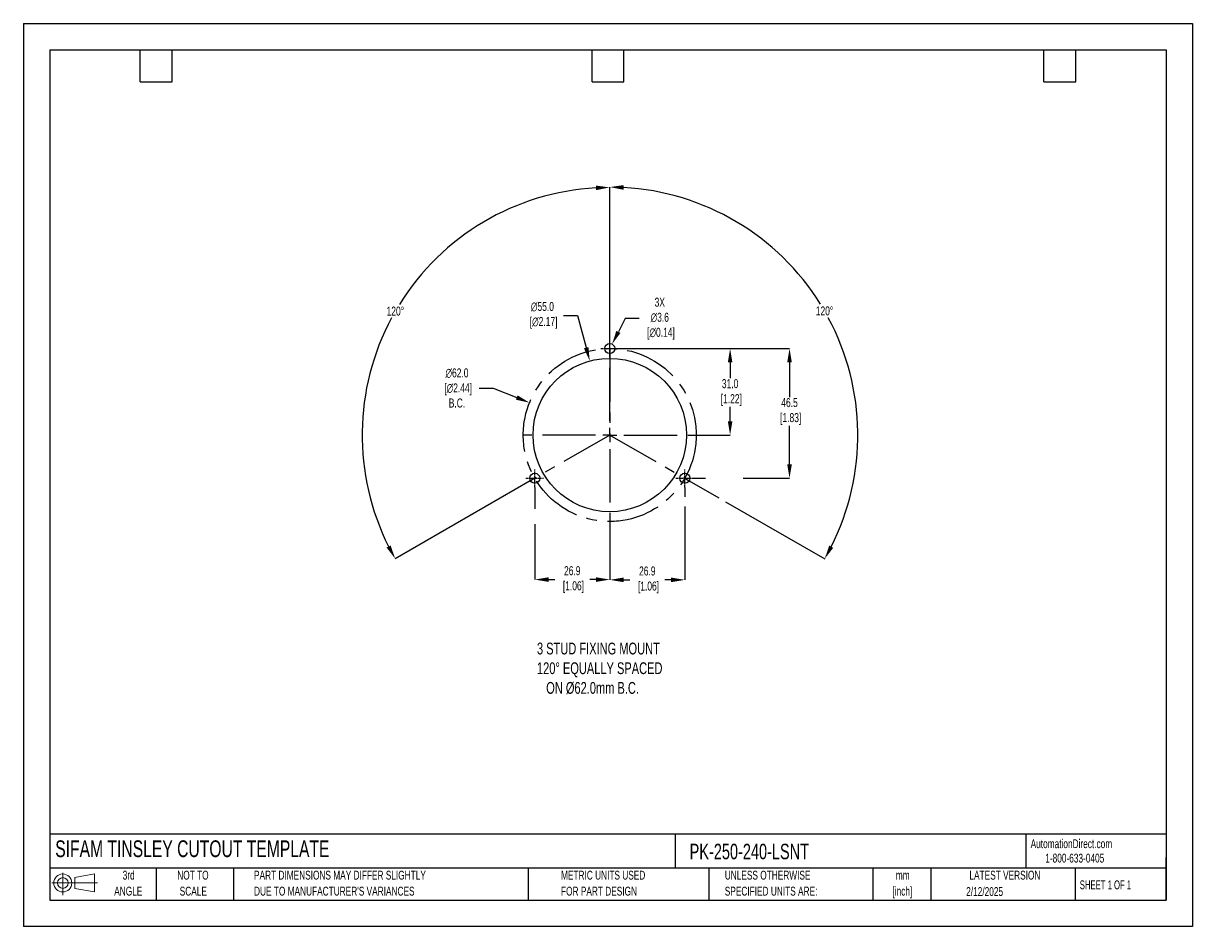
# Model space of a CAD drawing. Header units: millimetres. Extents: x 0 to 419, y 0 to 324.
import ezdxf

# ---------------------------------------------------------------- set-up
doc = ezdxf.new("R2010")
doc.units = ezdxf.units.MM
doc.header["$LTSCALE"] = 1.5
doc.header["$PDSIZE"] = -1
doc.linetypes.add('CENTERX2', pattern=[20.32, 12.7, -2.54, 2.54, -2.54])
for name, color, linetype in [('1', 7, 'Continuous'), ('CENTER', 40, 'CENTERX2'), ('SLD-DEFPOINTS', 7, 'Continuous')]:
    doc.layers.add(name, color=color, linetype=linetype)
doc.layers.add('DIMENSIONS', color=140, linetype='Continuous', lineweight=25)
doc.layers.add('TEXT', color=140, linetype='Continuous', lineweight=25)
doc.styles.add('SLDTEXTSTYLE0', font='TXT', dxfattribs={"width": 0.7})
doc.styles.add('SLDTEXTSTYLE1', font='TXT', dxfattribs={"width": 0.65})
doc.dimstyles.new('SLDDIMSTYLE0', dxfattribs={"dimtxt": 3.237012, "dimasz": 4.953, "dimexe": 0, "dimexo": 0.0625, "dimgap": 0.809253, "dimtad": 0, "dimtih": 1, "dimtoh": 1, "dimrnd": 1e-09, "dimzin": 12, "dimdsep": 46, "dimtxsty": 'SLDTEXTSTYLE0', "dimsah": 1, "dimcen": 0, "dimadec": 0, "dimazin": 3, "dimtfac": 1, "dimtofl": 0, "dimtmove": 0, "dimatfit": 3, "dimfxl": 0, "dimfrac": 2, "dimtolj": 1, "dimtzin": 12, "dimarcsym": 0})

# ---------------------------------------------------------------- blocks, each defined once
blk = doc.blocks.new('Block11')
at = {"color": 7, "linetype": 'Continuous', "lineweight": 18}
for p, q in [((0, 4.32), (16.31, 4.32)), ((3.88, 7.97), (3.88, 0)), ((8.22, 6.25), (15.26, 7.55)), ((8.22, 2.39), (8.22, 6.25)), ((15.26, 7.55), (15.26, 1.1)), ((8.22, 2.39), (15.26, 1.1))]:
    blk.add_line(p, q, dxfattribs=at)
for radius in [3.23, 1.93]:
    blk.add_circle((3.88, 4.32), radius, dxfattribs=at)
blk = doc.blocks.new('Block12')
at = {"layer": 'SLD-DEFPOINTS'}
blk.add_blockref('Block11', (0, 0), dxfattribs=at)
blk = doc.blocks.new('SW_NOTE_0_1')
at = {"layer": 'TEXT', "color": 0, "linetype": 'CENTERX2', "lineweight": 18, "char_height": 3.175, "attachment_point": 2, "style": 'SLDTEXTSTYLE0'}
for s, insert in [('mm', (4.27, 4.09)), ('[inch]', (4.14, -1.64))]:
    blk.add_mtext(s, dxfattribs=dict(at, insert=insert))
blk = doc.blocks.new('SW_NOTE_0_2')
at = {"layer": 'TEXT', "color": 0, "linetype": 'CENTERX2', "lineweight": 18, "char_height": 3.175, "attachment_point": 1, "style": 'SLDTEXTSTYLE0'}
for s, insert in [('UNLESS OTHERWISE', (0, 4.09)), ('SPECIFIED UNITS ARE:', (0, -1.64))]:
    blk.add_mtext(s, dxfattribs=dict(at, insert=insert))
blk = doc.blocks.new('SW_NOTE_0_3')
at = {"layer": 'TEXT', "color": 0, "linetype": 'CENTERX2', "lineweight": 18, "char_height": 3.175, "attachment_point": 1, "style": 'SLDTEXTSTYLE0'}
for s, insert in [('PART DIMENSIONS MAY DIFFER SLIGHTLY', (0, 4.09)), ("DUE TO MANUFACTURER'S VARIANCES", (0, -1.64))]:
    blk.add_mtext(s, dxfattribs=dict(at, insert=insert))
blk = doc.blocks.new('SW_NOTE_0_4')
at = {"layer": 'TEXT', "color": 0, "linetype": 'CENTERX2', "lineweight": 18, "char_height": 3.175, "attachment_point": 2, "style": 'SLDTEXTSTYLE0'}
for s, insert in [('NOT TO', (7.89, 4.09)), ('SCALE', (8.03, -1.64))]:
    blk.add_mtext(s, dxfattribs=dict(at, insert=insert))
blk = doc.blocks.new('SW_NOTE_0_5')
at = {"layer": 'TEXT', "color": 0, "linetype": 'CENTERX2', "lineweight": 18, "char_height": 3.175, "attachment_point": 2, "style": 'SLDTEXTSTYLE0'}
for s, insert in [('3rd', (3.47, 4.09)), ('ANGLE', (3.33, -1.64))]:
    blk.add_mtext(s, dxfattribs=dict(at, insert=insert))
blk = doc.blocks.new('SW_NOTE_0_6')
at = {"layer": 'TEXT', "color": 0, "linetype": 'CENTERX2', "lineweight": 18, "char_height": 3.175, "attachment_point": 1, "style": 'SLDTEXTSTYLE0'}
for s, insert in [('METRIC UNITS USED', (0, 4.09)), ('FOR PART DESIGN', (0, -1.64))]:
    blk.add_mtext(s, dxfattribs=dict(at, insert=insert))
blk = doc.blocks.new('SW_CENTERMARKSYMBOL_0')
at = {"layer": 'CENTER', "color": 0}
for p, q in [((0, 5.08), (0, 31.2)), ((-5.08, 0), (-31.2, 0)), ((0, 0), (-2.54, 0)), ((0, 0), (0, 2.54)), ((0, 0), (0, -2.54)), ((0, 0), (2.54, 0)), ((5.08, 0), (31.2, 0)), ((0, -5.08), (0, -31.2))]:
    blk.add_line(p, q, dxfattribs=at)
blk = doc.blocks.new('*D22')
at = {"layer": 'Defpoints', "color": 0}
for p in [(203.02, 202.8), (217.35, 149.7)]:
    blk.add_point(p, dxfattribs=at)
at = {"layer": 'DIMENSIONS', "color": 0, "lineweight": -2}
for p, q in [((193.65, 219.17), (198.61, 219.17)), ((198.61, 219.17), (201.73, 207.59))]:
    blk.add_line(p, q, dxfattribs=at)
at = {"layer": 'DIMENSIONS', "color": 0}
blk.add_solid([(202.53, 207.8), (200.93, 207.37), (203.02, 202.8)], dxfattribs=at)
at = {"layer": 'DIMENSIONS', "color": 0, "insert": (186.05, 219.17), "char_height": 3.237, "attachment_point": 5, "style": 'SLDTEXTSTYLE0'}
blk.add_mtext('\\A1;∅55.0\\P [∅2.17]', dxfattribs=at)
blk = doc.blocks.new('*D25')
at = {"layer": 'Defpoints', "color": 0}
for p in [(181.43, 187.85), (238.94, 164.66)]:
    blk.add_point(p, dxfattribs=at)
at = {"layer": 'DIMENSIONS', "color": 0, "lineweight": -2}
for p, q in [((163.4, 193.12), (168.36, 193.12)), ((168.36, 193.12), (176.84, 189.7))]:
    blk.add_line(p, q, dxfattribs=at)
at = {"layer": 'DIMENSIONS', "color": 0}
blk.add_solid([(177.15, 190.47), (176.53, 188.93), (181.43, 187.85)], dxfattribs=at)
at = {"layer": 'DIMENSIONS', "color": 0, "insert": (155.42, 193.12), "char_height": 3.237, "attachment_point": 5, "style": 'SLDTEXTSTYLE0'}
blk.add_mtext('\\A1;∅62.0\\P [∅2.44]\\PB.C.', dxfattribs=at)
blk = doc.blocks.new('*D26')
at = {"layer": 'Defpoints', "color": 0}
for p in [(210.19, 207.25), (240.28, 160.75), (274.62, 160.75)]:
    blk.add_point(p, dxfattribs=at)
at = {"layer": 'DIMENSIONS', "color": 0, "lineweight": -2}
for p, q in [((210.25, 207.25), (274.62, 207.25)), ((274.62, 202.3), (274.62, 189.85)), ((274.62, 165.71), (274.62, 179.6)), ((240.34, 160.75), (244.5, 160.75)), ((258, 160.75), (274.62, 160.75))]:
    blk.add_line(p, q, dxfattribs=at)
at = {"layer": 'DIMENSIONS', "color": 0}
for points in [[(273.8, 202.3), (275.45, 202.3), (274.62, 207.25)], [(273.8, 165.71), (275.45, 165.71), (274.62, 160.75)]]:
    blk.add_solid(points, dxfattribs=at)
at = {"layer": 'DIMENSIONS', "color": 0, "insert": (274.62, 184.72), "char_height": 3.237, "attachment_point": 5, "style": 'SLDTEXTSTYLE0'}
blk.add_mtext('\\A1;46.5\\P [1.83]', dxfattribs=at)
blk = doc.blocks.new('*D27')
at = {"layer": 'Defpoints', "color": 0}
for p in [(210.19, 207.25), (241.38, 176.25), (253.32, 176.25)]:
    blk.add_point(p, dxfattribs=at)
at = {"layer": 'DIMENSIONS', "color": 0, "lineweight": -2}
for p, q in [((210.25, 207.25), (248.45, 207.25)), ((251.49, 207.25), (253.32, 207.25)), ((253.32, 202.3), (253.32, 196.62)), ((253.32, 181.21), (253.32, 186.37)), ((241.44, 176.25), (253.32, 176.25))]:
    blk.add_line(p, q, dxfattribs=at)
at = {"layer": 'DIMENSIONS', "color": 0}
for points in [[(252.5, 202.3), (254.15, 202.3), (253.32, 207.25)], [(252.5, 181.21), (254.15, 181.21), (253.32, 176.25)]]:
    blk.add_solid(points, dxfattribs=at)
at = {"layer": 'DIMENSIONS', "color": 0, "insert": (253.32, 191.49), "char_height": 3.237, "attachment_point": 5, "style": 'SLDTEXTSTYLE0'}
blk.add_mtext('\\A1;31.0\\P [1.22]', dxfattribs=at)
blk = doc.blocks.new('*D31')
at = {"layer": 'Defpoints', "color": 0}
for p in [(153.14, 244.27), (210.19, 207.25), (210.19, 176.25), (210.19, 176.25), (181.73, 159.86)]:
    blk.add_point(p, dxfattribs=at)
at = {"layer": 'DIMENSIONS', "color": 0, "lineweight": -2}
for p, q in [((210.19, 207.32), (210.19, 265.03)), ((181.67, 159.82), (133.27, 131.93))]:
    blk.add_line(p, q, dxfattribs=at)
for start, end in [(93.1972, 148.1485), (151.7693, 206.7537)]:
    blk.add_arc((210.19, 176.25), 88.77, start, end, dxfattribs=at)
at = {"layer": 'DIMENSIONS', "color": 0}
for points in [[(205.21, 265.71), (205.26, 264.06), (210.19, 265.03)], [(131.64, 136.68), (130.19, 135.9), (133.27, 131.93)]]:
    blk.add_solid(points, dxfattribs=at)
at = {"layer": 'DIMENSIONS', "color": 0, "insert": (133.33, 220.67), "char_height": 3.237, "attachment_point": 5, "style": 'SLDTEXTSTYLE0'}
blk.add_mtext('\\A1;120°', dxfattribs=at)
blk = doc.blocks.new('*D32')
at = {"layer": 'Defpoints', "color": 0}
for p in [(210.19, 207.25), (297.74, 191.74), (210.19, 176.25), (210.19, 176.25), (238.64, 159.86)]:
    blk.add_point(p, dxfattribs=at)
at = {"layer": 'DIMENSIONS', "color": 0, "lineweight": -2}
for p, q in [((210.19, 207.32), (210.19, 265.16)), ((238.7, 159.82), (249.27, 153.74)), ((251.7, 152.33), (287.22, 131.87))]:
    blk.add_line(p, q, dxfattribs=at)
for start, end in [(31.8486, 86.8077), (333.2414, 28.2334)]:
    blk.add_arc((210.19, 176.25), 88.91, start, end, dxfattribs=at)
at = {"layer": 'DIMENSIONS', "color": 0}
for points in [[(215.11, 264.2), (215.16, 265.85), (210.19, 265.16)], [(290.3, 135.83), (288.85, 136.62), (287.22, 131.87)]]:
    blk.add_solid(points, dxfattribs=at)
at = {"layer": 'DIMENSIONS', "color": 0, "insert": (287.16, 220.74), "char_height": 3.237, "attachment_point": 5, "style": 'SLDTEXTSTYLE0'}
blk.add_mtext('\\A1;120°', dxfattribs=at)
blk = doc.blocks.new('*D33')
at = {"layer": 'Defpoints', "color": 0}
for p in [(209.36, 205.65), (211.01, 208.85)]:
    blk.add_point(p, dxfattribs=at)
at = {"layer": 'DIMENSIONS', "color": 0, "lineweight": -2}
for p, q in [((215.74, 218), (213.29, 213.25)), ((220.69, 218), (215.74, 218))]:
    blk.add_line(p, q, dxfattribs=at)
at = {"layer": 'DIMENSIONS', "color": 0}
blk.add_solid([(212.55, 213.63), (214.02, 212.87), (211.01, 208.85)], dxfattribs=at)
at = {"layer": 'DIMENSIONS', "color": 0, "insert": (228.11, 218), "char_height": 3.237, "attachment_point": 5, "style": 'SLDTEXTSTYLE0'}
blk.add_mtext('\\A1;3X\\P∅3.6\\P [∅0.14]', dxfattribs=at)
blk = doc.blocks.new('*D35')
at = {"layer": 'Defpoints', "color": 0}
for p in [(183.29, 157.56), (210.19, 145.06), (210.19, 124.43)]:
    blk.add_point(p, dxfattribs=at)
at = {"layer": 'DIMENSIONS', "color": 0, "lineweight": -2}
for p, q in [((183.29, 157.5), (183.29, 149.85)), ((183.29, 144.33), (183.29, 124.43)), ((210.19, 145), (210.19, 124.43)), ((188.24, 124.43), (190.45, 124.43)), ((205.23, 124.43), (203.02, 124.43))]:
    blk.add_line(p, q, dxfattribs=at)
at = {"layer": 'DIMENSIONS', "color": 0}
for points in [[(188.24, 125.26), (188.24, 123.61), (183.29, 124.43)], [(205.23, 125.26), (205.23, 123.61), (210.19, 124.43)]]:
    blk.add_solid(points, dxfattribs=at)
at = {"layer": 'DIMENSIONS', "color": 0, "insert": (196.74, 124.43), "char_height": 3.237, "attachment_point": 5, "style": 'SLDTEXTSTYLE0'}
blk.add_mtext('\\A1;26.9\\P [1.06]', dxfattribs=at)
blk = doc.blocks.new('*D36')
at = {"layer": 'Defpoints', "color": 0}
for p in [(237.09, 157.56), (210.19, 145.06), (210.19, 124.33)]:
    blk.add_point(p, dxfattribs=at)
at = {"layer": 'DIMENSIONS', "color": 0, "lineweight": -2}
for p, q in [((237.09, 157.5), (237.09, 154.09)), ((237.09, 150.67), (237.09, 124.33)), ((210.19, 145), (210.19, 124.33)), ((215.14, 124.33), (217.35, 124.33)), ((232.13, 124.33), (229.92, 124.33))]:
    blk.add_line(p, q, dxfattribs=at)
at = {"layer": 'DIMENSIONS', "color": 0}
for points in [[(215.14, 125.16), (215.14, 123.51), (210.19, 124.33)], [(232.13, 125.16), (232.13, 123.51), (237.09, 124.33)]]:
    blk.add_solid(points, dxfattribs=at)
at = {"layer": 'DIMENSIONS', "color": 0, "insert": (223.64, 124.33), "char_height": 3.237, "attachment_point": 5, "style": 'SLDTEXTSTYLE0'}
blk.add_mtext('\\A1;26.9\\P [1.06]', dxfattribs=at)

msp = doc.modelspace()

# ---------------------------------------------------------------- linework, layer by layer
at = {"color": 7, "linetype": 'Continuous'}
for p, q in [((0.004, 323.854), (0.004, 0.004)), ((0.004, 323.854), (419.104, 323.854)), ((419.104, 323.854), (419.104, 0.004)), ((419.104, 0.004), (0.004, 0.004))]:
    msp.add_line(p, q, dxfattribs=at)
at = {"layer": '1', "color": 1}
for centre, radius in [((210.185, 207.254), 1.8), ((210.185, 176.254), 27.5), ((183.285, 160.754), 1.8), ((237.085, 160.754), 1.8)]:
    msp.add_circle(centre, radius, dxfattribs=at)
at = {"layer": 'CENTER', "ltscale": 0.05}
for p, q in [((210.185, 204.064), (210.185, 210.444)), ((206.995, 207.254), (213.375, 207.254)), ((183.285, 157.564), (183.285, 163.944)), ((237.085, 157.564), (237.085, 163.944)), ((180.095, 160.754), (186.475, 160.754)), ((233.895, 160.754), (240.275, 160.754))]:
    msp.add_line(p, q, dxfattribs=at)
at = {"layer": 'CENTER'}
for p, q in [((210.185, 207.254), (210.185, 176.254)), ((210.185, 176.254), (181.726, 159.855)), ((210.185, 176.254), (238.645, 159.855))]:
    msp.add_line(p, q, dxfattribs=at)
msp.add_circle((210.185, 176.254), 31, dxfattribs=at)
at = {"layer": 'TEXT'}
for p, q in [((9.525, 314.325), (409.575, 314.325)), ((9.525, 314.325), (9.525, 9.525)), ((41.91, 302.895), (41.91, 314.325)), ((53.34, 302.895), (53.34, 314.325)), ((203.835, 302.895), (203.835, 314.325)), ((215.265, 302.895), (215.265, 314.325)), ((365.76, 302.895), (365.76, 314.325)), ((377.19, 302.895), (377.19, 314.325)), ((409.575, 314.325), (409.575, 9.525)), ((41.91, 302.895), (53.34, 302.895)), ((203.835, 302.895), (215.265, 302.895)), ((365.76, 302.895), (377.19, 302.895)), ((409.575, 33.189), (9.525, 33.189)), ((233.638, 33.189), (233.638, 20.955)), ((359.363, 33.189), (359.363, 20.955)), ((409.575, 9.525), (409.575, 24.765)), ((409.575, 20.955), (9.525, 20.955)), ((47.625, 20.955), (47.625, 9.525)), ((75.317, 20.955), (75.317, 9.525)), ((180.97, 20.955), (180.97, 9.525)), ((245.67, 20.955), (245.67, 9.525)), ((304.536, 20.955), (304.536, 9.525)), ((325.218, 20.955), (325.218, 9.525)), ((377.023, 20.955), (377.023, 9.525)), ((9.525, 9.525), (409.575, 9.525))]:
    msp.add_line(p, q, dxfattribs=at)

# ---------------------------------------------------------------- block references
at = {"layer": 'CENTER'}
msp.add_blockref('SW_CENTERMARKSYMBOL_0', (210.185, 176.254), dxfattribs=at)
at = {"layer": 'SLD-DEFPOINTS'}
msp.add_blockref('Block12', (10.257, 11.331), dxfattribs=at)
at = {"layer": 'TEXT', "linetype": 'CENTERX2', "lineweight": 18}
for name, p in [('SW_NOTE_0_5', (34.271, 15.953)), ('SW_NOTE_0_4', (52.886, 15.953)), ('SW_NOTE_0_3', (82.679, 15.953)), ('SW_NOTE_0_6', (192.718, 15.953)), ('SW_NOTE_0_2', (251.412, 15.953)), ('SW_NOTE_0_1', (310.929, 15.949))]:
    msp.add_blockref(name, p, dxfattribs=at)

# ---------------------------------------------------------------- texts
at = {"layer": 'DIMENSIONS', "insert": (184.096, 101.825), "char_height": 4.23333, "attachment_point": 1, "style": 'SLDTEXTSTYLE0'}
msp.add_mtext_dynamic_manual_height_columns('3 STUD FIXING MOUNT\\P120%%D EQUALLY SPACED\\P   ON %%C62.0mm B.C.', width=99.50754, gutter_width=21.167, heights=[0], dxfattribs=at)
at = {"layer": 'TEXT', "linetype": 'CENTERX2', "lineweight": 25, "attachment_point": 1, "style": 'SLDTEXTSTYLE0'}
for s, insert, char_height in [('SIFAM TINSLEY CUTOUT TEMPLATE', (11.42, 30.931), 6), ('PK-250-240-LSNT', (238.812, 29.714), 5.55625)]:
    msp.add_mtext(s, dxfattribs=dict(at, insert=insert, char_height=char_height))
at = {"layer": 'TEXT', "linetype": 'CENTERX2', "lineweight": 18, "char_height": 3.175}
for s, insert, attachment_point, style in [('AutomationDirect.com', (361.042, 31.315), 1, 'SLDTEXTSTYLE0'), ('1-800-633-0405', (366.287, 26.156), 1, 'SLDTEXTSTYLE0'), ('LATEST VERSION', (351.828, 20.046), 2, 'SLDTEXTSTYLE0'), ('2/12/2025', (344.552, 14.161), 2, 'SLDTEXTSTYLE0'), ('SHEET 1 OF 1', (378.662, 16.577), 1, 'SLDTEXTSTYLE1')]:
    msp.add_mtext(s, dxfattribs=dict(at, insert=insert, attachment_point=attachment_point, style=style))

# ---------------------------------------------------------------- dimensions: what is measured, and where the dimension line sits
at = {"layer": 'DIMENSIONS'}
for base, line1, picture, middle in [((153.144, 244.273), ((210.185, 176.254), (181.726, 159.855)), '*D31', (133.326, 220.673)), ((297.735, 191.743), ((210.185, 176.254), (238.645, 159.855)), '*D32', (287.164, 220.742))]:
    dim = msp.add_angular_dim_2l(base=base, line1=line1, line2=((210.185, 207.254), (210.185, 176.254)), dimstyle='SLDDIMSTYLE0', dxfattribs=at)
    dim.commit()
    dim.dimension.update_dxf_attribs({"geometry": picture, "text_midpoint": middle})
for p1, p2, text, picture, middle in [((217.349, 149.703), (203.021, 202.804), '<>\\P[]', '*D22', (186.046, 219.168)), ((238.936, 164.66), (181.435, 187.847), '<>\\P[]\\PB.C.', '*D25', (155.42, 193.121))]:
    dim = msp.add_diameter_dim_2p(p1=p1, p2=p2, text=text, dimstyle='SLDDIMSTYLE0', override={"dimdec": 1, "dimzin": 4}, dxfattribs=at)
    dim.commit()
    dim.dimension.update_dxf_attribs({"geometry": picture, "text_midpoint": middle, "dimtype": 163})
dim = msp.add_diameter_dim_2p(p1=(209.359, 205.655), p2=(211.012, 208.853), text='3X\\P<>\\P[]', dimstyle='SLDDIMSTYLE0', dxfattribs=at)
dim.commit()
dim.dimension.update_dxf_attribs({"geometry": '*D33', "text_midpoint": (228.112, 218.002), "dimtype": 163})
dim = msp.add_linear_dim(base=(274.624, 160.754), p1=(210.185, 207.254), p2=(240.275, 160.754), angle=90, text='<>\\P[]', dimstyle='SLDDIMSTYLE0', dxfattribs=at)
dim.commit()
dim.dimension.update_dxf_attribs({"geometry": '*D26', "text_midpoint": (274.624, 184.724), "dimtype": 160})
dim = msp.add_linear_dim(base=(253.322, 176.254), p1=(210.185, 207.254), p2=(241.381, 176.254), angle=90, text='<>\\P[]', dimstyle='SLDDIMSTYLE0', override={"dimdec": 1, "dimzin": 4}, dxfattribs=at)
dim.commit()
dim.dimension.update_dxf_attribs({"geometry": '*D27', "text_midpoint": (253.322, 191.493), "dimtype": 160})
for base, p1, picture, middle in [((210.185, 124.432), (183.285, 157.564), '*D35', (196.735, 124.432)), ((210.185, 124.333), (237.085, 157.564), '*D36', (223.635, 124.333))]:
    dim = msp.add_linear_dim(base=base, p1=p1, p2=(210.185, 145.058), text='<>\\P[]', dimstyle='SLDDIMSTYLE0', dxfattribs=at)
    dim.commit()
    dim.dimension.update_dxf_attribs({"geometry": picture, "text_midpoint": middle})

doc.saveas('drawing.dxf')
